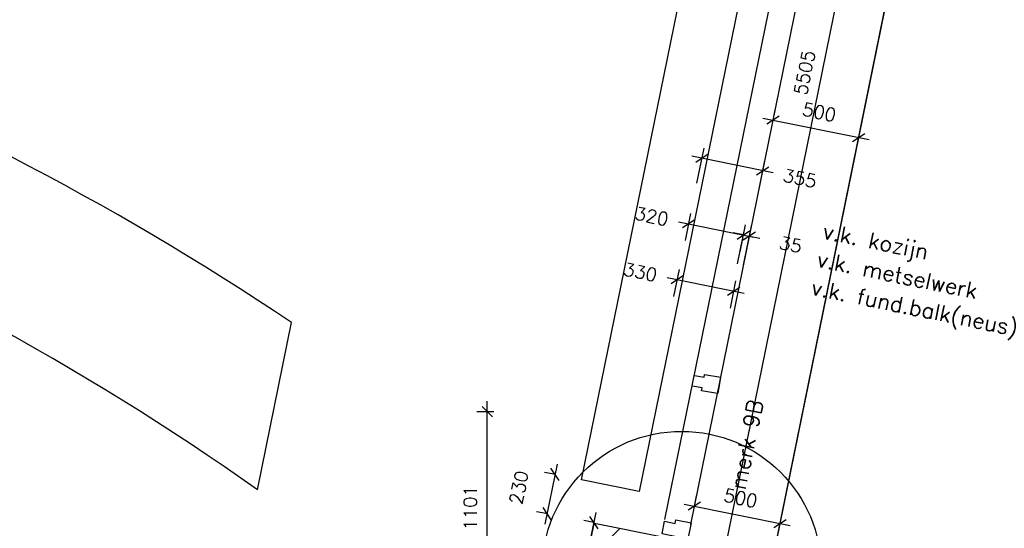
# Model space of a CAD drawing. Extents: x -29284 to 2055880, y -64816 to 121103.
# Tile 117 of 123: x 48241 to 53881, y 87779 to 90694. Entities that reach past the tile are written whole.
import ezdxf

# ---------------------------------------------------------------- set-up
doc = ezdxf.new("R2010")
doc.units = 0
doc.header["$LTSCALE"] = 50
doc.header["$MEASUREMENT"] = 0
doc.header["$PDMODE"] = 3
doc.header["$PDSIZE"] = 0.1
doc.linetypes.add('HIDDEN', pattern=[0.375, 0.25, -0.125])
doc.layers.get('0').update_dxf_attribs({"linetype": 'CONTINUOUS'})
doc.layers.get('DEFPOINTS').update_dxf_attribs({"linetype": 'CONTINUOUS'})
for name, color, linetype in [('_DETAILNUMMERS', 4, 'CONTINUOUS'), ('A--01A1_ACEER', 1, 'CONTINUOUS'), ('A--A22--_F123-', 9, 'CONTINUOUS'), ('A--I35A1_PLAFOND', 2, 'CONTINUOUS'), ('A--L13A1_VLOEREN', 1, 'CONTINUOUS'), ('A--L21A3_BUITENWAND', 3, 'CONTINUOUS'), ('A--L22A2_BINNENWAND', 2, 'CONTINUOUS'), ('A--L28DC1_KONSTR', 1, 'HIDDEN'), ('A--L31--', 2, 'CONTINUOUS'), ('A--L31--_F-2--', 7, 'CONTINUOUS'), ('A--L32--_F-23-', 2, 'CONTINUOUS'), ('A--M$1A-_F123-', 1, 'CONTINUOUS'), ('SYSTEEMPLAFOND_600X600', 2, 'CONTINUOUS'), ('TEKST_KOZIJNMERK', 2, 'CONTINUOUS')]:
    doc.layers.add(name, color=color, linetype=linetype)
doc.layers.add('bruto vloeroppervlak', color=3, linetype='CONTINUOUS', plot=False)
doc.styles.add('ALFA-0_25', font='ROMANS')
doc.styles.add('HIEMSTRA', font='romans.shx')
doc.dimstyles.new('STANDARD$0', dxfattribs={"dimscale": 30, "dimtxt": 2.5, "dimasz": 2, "dimexe": 2, "dimexo": 0, "dimgap": 2, "dimtad": 1, "dimdec": 0, "dimzin": 0, "dimdsep": 46, "dimtxsty": 'ALFA-0_25', "dimblk1": 'OBLIQUE', "dimblk2": 'OBLIQUE', "dimsah": 1, "dimcen": -3, "dimdle": 2, "dimclrd": 1, "dimclre": 1, "dimclrt": 2, "dimadec": 0, "dimazin": 0, "dimtfac": 0.666667, "dimtofl": 0, "dimtmove": 2, "dimatfit": 3, "dimldrblk": 'OBLIQUE', "dimfxl": 1, "dimtvp": 0.833333, "dimtolj": 1, "dimtzin": 0, "dimarcsym": 0})

# ---------------------------------------------------------------- blocks, each defined once
blk = doc.blocks.new('_OBLIQUE')
at = {"color": 0, "linetype": 'ByBlock'}
blk.add_line((-0.5, -0.5), (0.5, 0.5), dxfattribs=at)
blk = doc.blocks.new('*D256')
at = {"layer": 'A--M$1A-_F123-', "color": 1, "lineweight": -2, "transparency": 16777216}
for p, q in [((52120.5, 89756.3), (52161.5, 89957.3)), ((52556.1, 89815.7), (52090.7, 89910.5)), ((52468.4, 89685.5), (52509.3, 89886.4))]:
    blk.add_line(p, q, dxfattribs=at)
at = {"layer": 'DEFPOINTS', "color": 0, "transparency": 16777216}
for p in [(52149.5, 89898.5), (52120.5, 89756.3), (52468.4, 89685.5)]:
    blk.add_point(p, dxfattribs=at)
at = {"layer": 'A--M$1A-_F123-', "color": 1, "lineweight": -2, "transparency": 16777216, "xscale": 60, "yscale": 60, "zscale": 60}
for p, rotation in [((52149.5, 89898.5), 168.4862848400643), ((52497.4, 89827.6), 348.4862848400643)]:
    blk.add_blockref('_OBLIQUE', p, dxfattribs=dict(at, rotation=rotation))
at = {"layer": 'A--M$1A-_F123-', "color": 2, "transparency": 16777216, "insert": (52709.4, 89784.4), "char_height": 75, "attachment_point": 5, "rotation": 348.4863, "style": 'ALFA-0_25'}
blk.add_mtext('\\A1;355', dxfattribs=at)
blk = doc.blocks.new('*D260')
at = {"layer": 'A--M$1A-_F123-', "color": 1, "lineweight": -2, "transparency": 16777216}
for p, q in [((52053.7, 89428), (52085.1, 89582.4)), ((52014.3, 89535.6), (52445.5, 89447.7)), ((52367.2, 89364.1), (52398.7, 89518.5))]:
    blk.add_line(p, q, dxfattribs=at)
at = {"layer": 'DEFPOINTS', "color": 0, "transparency": 16777216}
for p in [(52386.7, 89459.7), (52053.7, 89428), (52367.2, 89364.1)]:
    blk.add_point(p, dxfattribs=at)
at = {"layer": 'A--M$1A-_F123-', "color": 1, "lineweight": -2, "transparency": 16777216, "xscale": 60, "yscale": 60, "zscale": 60}
for p, rotation in [((52073.1, 89523.6), 168.4862831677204), ((52386.7, 89459.7), 348.4862831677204)]:
    blk.add_blockref('_OBLIQUE', p, dxfattribs=dict(at, rotation=rotation))
at = {"layer": 'A--M$1A-_F123-', "color": 2, "transparency": 16777216, "insert": (51861.1, 89566.8), "char_height": 75, "attachment_point": 5, "rotation": 348.4863, "style": 'ALFA-0_25'}
blk.add_mtext('\\A1;320', dxfattribs=at)
blk = doc.blocks.new('*D261')
at = {"layer": 'A--M$1A-_F123-', "color": 1, "lineweight": -2, "transparency": 16777216}
for p, q in [((52353, 89294.2), (52398.7, 89518.5)), ((52387.3, 89287.2), (52433, 89511.5)), ((52386.7, 89459.7), (52327.9, 89471.7)), ((52421, 89452.7), (52479.8, 89440.7))]:
    blk.add_line(p, q, dxfattribs=at)
at = {"layer": 'DEFPOINTS', "color": 0, "transparency": 16777216}
for p in [(52421, 89452.7), (52353, 89294.2), (52387.3, 89287.2)]:
    blk.add_point(p, dxfattribs=at)
at = {"layer": 'A--M$1A-_F123-', "color": 1, "lineweight": -2, "transparency": 16777216, "xscale": 60, "yscale": 60, "zscale": 60}
for p, rotation in [((52386.7, 89459.7), 348.4865195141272), ((52421, 89452.7), 168.4865195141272)]:
    blk.add_blockref('_OBLIQUE', p, dxfattribs=dict(at, rotation=rotation))
at = {"layer": 'A--M$1A-_F123-', "color": 2, "transparency": 16777216, "insert": (52656.9, 89404.7), "char_height": 75, "attachment_point": 5, "rotation": 348.4865, "style": 'ALFA-0_25'}
blk.add_mtext('\\A1;35', dxfattribs=at)
blk = doc.blocks.new('*D276')
at = {"layer": 'A--M$1A-_F123-', "color": 1, "lineweight": -2, "transparency": 16777216}
for p, q in [((51988.2, 89106.6), (52020, 89262.7)), ((51949.2, 89215.9), (52390.2, 89126)), ((52311.6, 89040.7), (52343.4, 89196.8))]:
    blk.add_line(p, q, dxfattribs=at)
at = {"layer": 'DEFPOINTS', "color": 0, "transparency": 16777216}
for p in [(51988.2, 89106.6), (52331.4, 89138), (52311.6, 89040.7)]:
    blk.add_point(p, dxfattribs=at)
at = {"layer": 'A--M$1A-_F123-', "color": 1, "lineweight": -2, "transparency": 16777216, "xscale": 60, "yscale": 60, "zscale": 60}
for p, rotation in [((52008, 89203.9), 168.4862903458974), ((52331.4, 89138), 348.4862903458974)]:
    blk.add_blockref('_OBLIQUE', p, dxfattribs=dict(at, rotation=rotation))
at = {"layer": 'A--M$1A-_F123-', "color": 2, "transparency": 16777216, "insert": (51795.9, 89247.1), "char_height": 75, "attachment_point": 5, "rotation": 348.4863, "style": 'ALFA-0_25'}
blk.add_mtext('\\A1;330', dxfattribs=at)
blk = doc.blocks.new('*D503')
at = {"layer": 'A--M$1A-_F123-', "color": 1, "linetype": 'Continuous', "lineweight": -2, "transparency": 16777216}
for p, q in [((51311.4, 88086.5), (51247.9, 88099.4)), ((51318.7, 88146.3), (51248.8, 87803.3)), ((51265.5, 87861.1), (51202, 87874.1))]:
    blk.add_line(p, q, dxfattribs=at)
at = {"layer": 'DEFPOINTS', "color": 0, "linetype": 'Continuous', "transparency": 16777216}
for p in [(51311.4, 88086.5), (51260.8, 87862.1), (51265.5, 87861.1)]:
    blk.add_point(p, dxfattribs=at)
at = {"layer": 'A--M$1A-_F123-', "color": 1, "linetype": 'Continuous', "lineweight": -2, "transparency": 16777216, "xscale": 60, "yscale": 60, "zscale": 60}
for p, rotation in [((51306.7, 88087.5), 78.48999999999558), ((51260.8, 87862.1), 258.4899999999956)]:
    blk.add_blockref('_OBLIQUE', p, dxfattribs=dict(at, rotation=rotation))
at = {"layer": 'A--M$1A-_F123-', "color": 2, "linetype": 'Continuous', "transparency": 16777216, "insert": (51100, 88012.2), "char_height": 75, "attachment_point": 5, "rotation": 78.49, "style": 'ALFA-0_25'}
blk.add_mtext('\\A1;230', dxfattribs=at)
blk = doc.blocks.new('*D516')
at = {"layer": 'A--M$1A-_F123-', "color": 1, "linetype": 'Continuous', "lineweight": -2, "transparency": 16777216}
for p, q in [((50919.2, 87286.3), (50919.2, 88506.9)), ((50957.2, 88446.9), (50859.2, 88446.9)), ((51639, 87346.3), (50859.2, 87346.3))]:
    blk.add_line(p, q, dxfattribs=at)
at = {"layer": 'DEFPOINTS', "color": 0, "linetype": 'Continuous', "transparency": 16777216}
for p in [(50919.2, 88446.9), (50957.2, 88446.9), (51639, 87346.3)]:
    blk.add_point(p, dxfattribs=at)
at = {"layer": 'A--M$1A-_F123-', "color": 1, "linetype": 'Continuous', "lineweight": -2, "transparency": 16777216, "xscale": 60, "yscale": 60, "zscale": 60}
for p, rotation in [((50919.2, 88446.9), 90), ((50919.2, 87346.3), 270)]:
    blk.add_blockref('_OBLIQUE', p, dxfattribs=dict(at, rotation=rotation))
at = {"layer": 'A--M$1A-_F123-', "color": 2, "linetype": 'Continuous', "transparency": 16777216, "insert": (50821.7, 87896.6), "char_height": 75, "attachment_point": 5, "rotation": 90, "style": 'ALFA-0_25'}
blk.add_mtext('\\A1;1101', dxfattribs=at)
blk = doc.blocks.new('A$C26D40EA6')
at = {"layer": 'A--01A1_ACEER', "linetype": 'Continuous'}
blk.add_line((5672, 7401.7), (0, 0), dxfattribs=at)
blk = doc.blocks.new('*D780')
at = {"layer": 'A--M$1A-_F123-', "color": 1, "lineweight": -2, "transparency": 16777216}
for p, q in [((52497.7, 90130), (53105.7, 90006.2)), ((52556.5, 90118), (52568.5, 90176.8)), ((53046.9, 90018.1), (53058.8, 90076.9))]:
    blk.add_line(p, q, dxfattribs=at)
at = {"layer": 'DEFPOINTS', "color": 0, "transparency": 16777216}
for p in [(52556.5, 90118), (53046.9, 90018.1), (53046.9, 90018.1)]:
    blk.add_point(p, dxfattribs=at)
at = {"layer": 'A--M$1A-_F123-', "color": 1, "lineweight": -2, "transparency": 16777216, "xscale": 60, "yscale": 60, "zscale": 60}
for p, rotation in [((52556.5, 90118), 168.4865216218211), ((53046.9, 90018.1), 348.4865216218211)]:
    blk.add_blockref('_OBLIQUE', p, dxfattribs=dict(at, rotation=rotation))
at = {"layer": 'A--M$1A-_F123-', "color": 2, "transparency": 16777216, "insert": (52821.1, 90163.6), "char_height": 75, "attachment_point": 5, "rotation": 348.4865, "style": 'ALFA-0_25'}
blk.add_mtext('\\A1;500', dxfattribs=at)
blk = doc.blocks.new('*D781')
at = {"layer": 'A--M$1A-_F123-', "color": 1, "lineweight": -2, "transparency": 16777216}
for p, q in [((52105.9, 87906.1), (52117.9, 87964.9)), ((52047.2, 87918.1), (52655.1, 87794.3)), ((52596.3, 87806.2), (52608.3, 87865))]:
    blk.add_line(p, q, dxfattribs=at)
at = {"layer": 'DEFPOINTS', "color": 0, "transparency": 16777216}
for p in [(52105.9, 87906.1), (52596.3, 87806.2), (52596.3, 87806.2)]:
    blk.add_point(p, dxfattribs=at)
at = {"layer": 'A--M$1A-_F123-', "color": 1, "lineweight": -2, "transparency": 16777216, "xscale": 60, "yscale": 60, "zscale": 60}
for p, rotation in [((52105.9, 87906.1), 168.4865216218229), ((52596.3, 87806.2), 348.4865216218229)]:
    blk.add_blockref('_OBLIQUE', p, dxfattribs=dict(at, rotation=rotation))
at = {"layer": 'A--M$1A-_F123-', "color": 2, "transparency": 16777216, "insert": (52370.6, 87951.7), "char_height": 75, "attachment_point": 5, "rotation": 348.4865, "style": 'ALFA-0_25'}
blk.add_mtext('\\A1;500', dxfattribs=at)
blk = doc.blocks.new('*D784')
at = {"layer": 'A--M$1A-_F123-', "color": 1, "lineweight": -2, "transparency": 16777216}
for p, q in [((53393.2, 93126.5), (52270.7, 87614.6)), ((53313.2, 93081.5), (53440, 93055.7)), ((52214.7, 87687.2), (52341.5, 87661.4))]:
    blk.add_line(p, q, dxfattribs=at)
at = {"layer": 'DEFPOINTS', "color": 0, "transparency": 16777216}
for p in [(53313.2, 93081.5), (52214.7, 87687.2), (52282.7, 87673.4)]:
    blk.add_point(p, dxfattribs=at)
at = {"layer": 'A--M$1A-_F123-', "color": 1, "lineweight": -2, "transparency": 16777216, "xscale": 60, "yscale": 60, "zscale": 60}
for p, rotation in [((53381.2, 93067.7), 78.4897498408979), ((52282.7, 87673.4), 258.4897498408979)]:
    blk.add_blockref('_OBLIQUE', p, dxfattribs=dict(at, rotation=rotation))
at = {"layer": 'A--M$1A-_F123-', "color": 2, "transparency": 16777216, "insert": (52736.4, 90390), "char_height": 75, "attachment_point": 5, "rotation": 78.4897, "style": 'ALFA-0_25'}
blk.add_mtext('\\A1;5505', dxfattribs=at)
blk = doc.blocks.new('*D800')
at = {"layer": 'A--M$1A-_F123-', "color": 1, "linetype": 'Continuous', "lineweight": -2, "transparency": 16777216}
for p, q in [((51433, 87333), (51542.4, 87870)), ((51530.4, 87811.3), (51471.6, 87823.2)), ((51445, 87391.8), (51386.2, 87403.7))]:
    blk.add_line(p, q, dxfattribs=at)
at = {"layer": 'DEFPOINTS', "color": 0, "linetype": 'Continuous', "transparency": 16777216}
for p in [(51530.4, 87811.3), (51530.4, 87811.3), (51445, 87391.8)]:
    blk.add_point(p, dxfattribs=at)
at = {"layer": 'A--M$1A-_F123-', "color": 1, "linetype": 'Continuous', "lineweight": -2, "transparency": 16777216, "xscale": 60, "yscale": 60, "zscale": 60}
for p, rotation in [((51530.4, 87811.3), 78.48808030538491), ((51445, 87391.8), 258.4880803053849)]:
    blk.add_blockref('_OBLIQUE', p, dxfattribs=dict(at, rotation=rotation))
at = {"layer": 'A--M$1A-_F123-', "color": 2, "linetype": 'Continuous', "transparency": 16777216, "insert": (51392.2, 87621), "char_height": 75, "attachment_point": 5, "rotation": 78.4881, "style": 'ALFA-0_25'}
blk.add_mtext('\\A1;428', dxfattribs=at)
blk = doc.blocks.new('A$C44AA6D3C')
at = {"layer": 'SYSTEEMPLAFOND_600X600', "linetype": 'Continuous', "ltscale": 10}
blk.add_line((-5752.9, 26552.6), (-5557.4, 27510.8), dxfattribs=at)
for radius, start, end in [(16371.8, 56.12072, 82.24154), (15471.8, 54.74338, 82.17975)]:
    blk.add_arc((-14683.8, 13918.8), radius, start, end, dxfattribs=at)

msp = doc.modelspace()

# ---------------------------------------------------------------- hatches: boundary and pattern name
at = {"layer": 'A--A22--_F123-'}
h = msp.add_hatch(dxfattribs=at)
h.set_pattern_fill('ALFALINE', color=256, scale=300, style=0, pattern_type=2)
h.set_pattern_definition([(45, (-30.03, 6.12), (-212.132, 212.132), [])])
h.paths.add_polyline_path([(51922.6, 87727.3), (51553, 87802.6), (51529.6, 87807.3), (50567.1, 83082), (50677.4, 83059.5), (50690.9, 83125.4), (50796.1, 83104), (51643.9, 87266.2), (51538.7, 87287.6), (51538.7, 87287.6), (51596.1, 87569.3), (51878.7, 87511.7)])

# ---------------------------------------------------------------- linework, layer by layer
at = {"layer": '_DETAILNUMMERS'}
msp.add_circle((52032.7, 87534.4), 800, dxfattribs=at)
at = {"layer": 'A--L13A1_VLOEREN'}
msp.add_lwpolyline([(52661.9, 92268.5), (51790.2, 87989), (51458.9, 88056.5), (52330.6, 92336)], close=True, dxfattribs=at)
at = {"layer": 'A--L21A3_BUITENWAND'}
msp.add_lwpolyline([(51922.6, 87727.3), (51553, 87802.6), (51529.6, 87807.3), (50567.1, 83082), (50677.4, 83059.5), (50690.9, 83125.4), (50796.1, 83104), (51643.9, 87266.2), (51538.7, 87287.6), (51538.7, 87287.6), (51596.1, 87569.3), (51878.7, 87511.7)], close=True, dxfattribs=at)
at = {"layer": 'A--L22A2_BINNENWAND'}
msp.add_line((52500.3, 87335), (53810.8, 93768.6), dxfattribs=at)
at = {"layer": 'A--L31--', "color": 2}
for p, q in [((52084.6, 87801.5), (53198.2, 93268.5)), ((51937, 87828.5), (53014.6, 93118.6))]:
    msp.add_line(p, q, dxfattribs=at)
at = {"layer": 'A--L31--_F-2--', "color": 2, "linetype": 'Continuous'}
msp.add_lwpolyline([(52067.5, 87717.2), (51920.5, 87747.1), (51935.2, 87819.6), (51996, 87807.3), (52000.2, 87827.8), (52086.4, 87810.3)], close=True, dxfattribs=at)
at = {"layer": 'A--L32--_F-23-'}
msp.add_lwpolyline([(52255.9, 88642.4), (52239, 88552.4), (52238.6, 88550.5), (52146.3, 88566.8), (52146.3, 88566.8), (52149.3, 88583.6), (52095.2, 88593.5), (52093.6, 88595.8), (52104.6, 88652.2), (52107, 88653.8), (52161, 88644), (52163.6, 88658.7), (52164, 88660.7), (52256.3, 88644.3)], close=True, dxfattribs=at)
at = {"layer": 'bruto vloeroppervlak', "linetype": 'Continuous'}
msp.add_lwpolyline([(46059.3, 56636), (46059.3, 66709.9), (46059.3, 66771.4, 0.301613), (51591.1, 72629.8), (52913.5, 79171.8), (52352.7, 79285.2), (52253.2, 78801.3), (50331.4, 79192.8), (50306.4, 79197.9), (51975.7, 87442.1), (52500.4, 87335.2), (52556, 87608.5), (53810.8, 93768.6), (47238.7, 93768.6), (47238.7, 93753.2), (47220.4, 93753.2), (47098.4, 93396.5), (47097.1, 93392.8, 0.09514), (40463, 94451.7), (30665.4, 94453.8)], format="xyb", dxfattribs=at)

# ---------------------------------------------------------------- block references
at = {"layer": 'A--I35A1_PLAFOND', "color": 2, "linetype": 'Continuous'}
msp.add_blockref('A$C26D40EA6', (43127.4, 89069), dxfattribs=at)
at = {"layer": 'A--L28DC1_KONSTR', "color": 0, "linetype": 'Continuous'}
msp.add_blockref('A$C44AA6D3C', (55355.4, 61446.9), dxfattribs=at)

# ---------------------------------------------------------------- texts
at = {"layer": 'TEKST_KOZIJNMERK', "style": 'HIEMSTRA'}
for s, rotation, p in [('v.k. kozijn', 348.486, (52834.9, 89440.8)), ('v.k. metselwerk', 348.486, (52802.2, 89280.1)), ('v.k. fund.balk(neus)', 348.486, (52769.5, 89119.3)), ('merk 9B', 78.486, (52397.2, 87994.1))]:
    msp.add_text(s, height=90, rotation=rotation, dxfattribs=at).set_placement(p)

# ---------------------------------------------------------------- dimensions: what is measured, and where the dimension line sits
at = {"layer": 'A--M$1A-_F123-'}
for p1, p2, distance, picture, middle in [((53313.2, 93081.5), (52214.7, 87687.2), 69.4, '*D784', (52736.4, 90390)), ((52556.5, 90118), (53046.9, 90018.1), 0, '*D780', (52821.1, 90163.6)), ((52105.9, 87906.1), (52596.3, 87806.2), 0, '*D781', (52370.6, 87951.7))]:
    dim = msp.add_aligned_dim(p1=p1, p2=p2, distance=distance, dimstyle='STANDARD$0', dxfattribs=at)
    dim.commit()
    dim.dimension.update_dxf_attribs({"geometry": picture, "text_midpoint": middle})
for base, p1, p2, angle, picture, middle in [((52149.5, 89898.5), (52468.4, 89685.5), (52120.5, 89756.3), 168.4863, '*D256', (52709.4, 89784.4)), ((52386.7, 89459.7), (52053.7, 89428), (52367.2, 89364.1), 348.4863, '*D260', (51861.1, 89566.8)), ((52421, 89452.7), (52353, 89294.2), (52387.3, 89287.2), 348.4865, '*D261', (52656.9, 89404.7)), ((52331.4, 89138), (51988.2, 89106.6), (52311.6, 89040.7), 348.4863, '*D276', (51795.9, 89247.1))]:
    dim = msp.add_linear_dim(base=base, p1=p1, p2=p2, angle=angle, dimstyle='STANDARD$0', dxfattribs=at)
    dim.commit()
    dim.dimension.update_dxf_attribs({"geometry": picture, "text_midpoint": middle, "dimtype": 161})
at = {"layer": 'A--M$1A-_F123-', "linetype": 'Continuous'}
dim = msp.add_linear_dim(base=(50919.2, 88446.9), p1=(51639, 87346.3), p2=(50957.2, 88446.9), angle=90, dimstyle='STANDARD$0', dxfattribs=at)
dim.commit()
dim.dimension.update_dxf_attribs({"geometry": '*D516', "text_midpoint": (50821.7, 87896.6)})
for p1, p2, distance, picture, middle in [((51311.4, 88086.5), (51265.5, 87861.1), -4.8, '*D503', (51100, 88012.2)), ((51445, 87391.8), (51530.4, 87811.3), 0, '*D800', (51392.2, 87621))]:
    dim = msp.add_aligned_dim(p1=p1, p2=p2, distance=distance, dimstyle='STANDARD$0', dxfattribs=at)
    dim.commit()
    dim.dimension.update_dxf_attribs({"geometry": picture, "text_midpoint": middle})

doc.saveas('drawing.dxf')
